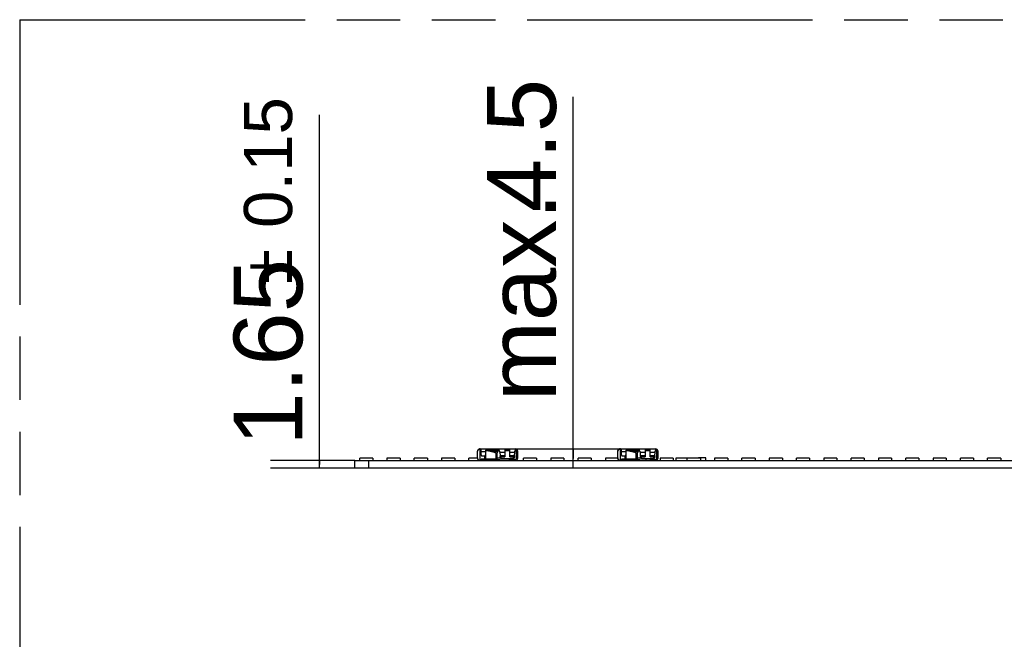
# Model space of a CAD drawing. Header units: millimetres. Extents: x 0 to 210, y 0 to 297.
# Tile 9 of 53: x 50 to 80, y 164 to 183. Entities that reach past the tile are written whole.
import ezdxf

# ---------------------------------------------------------------- set-up
doc = ezdxf.new("R2010")
doc.units = ezdxf.units.MM
doc.header["$LTSCALE"] = 19.36
doc.linetypes.add('PHANTOM', pattern=[0.8, 0.45, -0.05, 0.1, -0.05, 0.1, -0.05])
doc.layers.get('0').update_dxf_attribs({"linetype": 'CONTINUOUS'})
doc.layers.add('DEFAULT_3', color=7, linetype='PHANTOM')
doc.layers.add('Z_DIM_2D', color=7, linetype='CONTINUOUS')
doc.styles.add('TEXTSTYLE_3', font='helveticaneueltw1g-ltcn.otf')
doc.styles.add('TEXTSTYLE_4', font='gdt', dxfattribs={"width": 0.7})
doc.dimstyles.new('DIMSTYLE_5', dxfattribs={"dimtxt": 2.1, "dimasz": 3.5, "dimexe": 1.5, "dimexo": 0, "dimgap": 0.525, "dimtad": 1, "dimlfac": 7.000007, "dimdsep": 46, "dimtxsty": 'TEXTSTYLE_3', "dimblk": '_FILLED', "dimblk1": '_FILLED', "dimblk2": '_FILLED', "dimcen": 0.09, "dimclrt": 5, "dimazin": 2, "dimtol": 1, "dimtp": 0.15, "dimtm": 0.15, "dimtfac": 1, "dimtofl": 0, "dimtmove": 0, "dimatfit": 3, "dimldrblk": '_FILLED', "dimfxl": 0, "dimtolj": 1, "dimarcsym": 0})
doc.dimstyles.new('DIMSTYLE_6', dxfattribs={"dimtxt": 2.1, "dimasz": 3.5, "dimexe": 1.5, "dimexo": 0, "dimgap": 0.525, "dimtad": 1, "dimlfac": 7.000007, "dimdsep": 46, "dimtxsty": 'TEXTSTYLE_3', "dimblk": '_FILLED', "dimblk1": '_FILLED', "dimblk2": '_FILLED', "dimcen": 0.09, "dimclrt": 5, "dimazin": 2, "dimtp": 0.1, "dimtm": 0.1, "dimtfac": 1, "dimtofl": 0, "dimtmove": 0, "dimatfit": 3, "dimldrblk": '_FILLED', "dimfxl": 0, "dimtolj": 1, "dimarcsym": 0})

# ---------------------------------------------------------------- blocks, each defined once
blk = doc.blocks.new('*D12')
at = {"layer": 'Z_DIM_2D', "color": 2, "linetype": 'Continuous', "transparency": 16777216}
for p, q in [((59.283, 169.096), (59.283, 179.773)), ((60.361, 169.214), (57.783, 169.214)), ((59.283, 169.214), (59.283, 169.096)), ((60.361, 168.979), (57.783, 168.979)), ((59.283, 168.979), (59.283, 169.096))]:
    blk.add_line(p, q, dxfattribs=at)
at = {"layer": 'Z_DIM_2D', "color": 5, "linetype": 'Continuous', "transparency": 16777216}
for s, height, style, p in [('0.15', 1.47, 'TEXTSTYLE_3', (58.443, 176.317)), ('`', 1.47, 'TEXTSTYLE_4', (58.443, 174.602)), ('1.65', 2.1, 'TEXTSTYLE_3', (58.758, 169.665))]:
    blk.add_text(s, height=height, rotation=90, dxfattribs=dict(at, style=style)).set_placement(p)
blk = doc.blocks.new('_FILLED')
at = {"color": 0, "linetype": 'ByBlock'}
blk.add_solid([(0, 0), (-1, 0.125), (-1, -0.125)], dxfattribs=at)
blk = doc.blocks.new('_NONE')
blk = doc.blocks.new('*D13')
at = {"layer": 'Z_DIM_2D', "color": 2, "linetype": 'Continuous', "transparency": 16777216}
for p, q in [((67.021, 169.275), (67.021, 180.321)), ((65.253, 169.571), (68.521, 169.571)), ((67.021, 169.571), (67.021, 169.275)), ((67.021, 168.979), (67.021, 169.275))]:
    blk.add_line(p, q, dxfattribs=at)
at = {"layer": 'Z_DIM_2D', "color": 5, "linetype": 'Continuous', "transparency": 16777216, "style": 'TEXTSTYLE_3'}
for s, p in [('4.5', (66.496, 176.795)), ('max. ', (66.496, 171.028))]:
    blk.add_text(s, height=2.1, rotation=90, dxfattribs=at).set_placement(p)

msp = doc.modelspace()

# ---------------------------------------------------------------- linework, layer by layer
at = {"color": 7, "linetype": 'Continuous'}
for p, q in [((64.1034, 169.4929), (64.1034, 169.4985)), ((64.1807, 169.5714), (64.1806, 169.5714)), ((64.3666, 169.5245), (64.3627, 169.525)), ((64.3627, 169.525), (64.369, 169.5241)), ((64.369, 169.5241), (64.3666, 169.5245)), ((64.3703, 169.5239), (64.3666, 169.5245)), ((64.3703, 169.5239), (64.369, 169.5241)), ((64.436, 169.514), (64.4371, 169.5138)), ((64.4482, 169.5229), (64.4504, 169.5116)), ((64.4504, 169.5116), (64.4502, 169.5116)), ((68.3848, 169.4929), (68.3848, 169.4985)), ((68.4621, 169.5714), (68.462, 169.5714)), ((68.6441, 169.525), (68.6504, 169.5241)), ((68.648, 169.5245), (68.6441, 169.525)), ((68.6504, 169.5241), (68.648, 169.5245)), ((68.6517, 169.5239), (68.648, 169.5245)), ((68.6517, 169.5239), (68.6504, 169.5241)), ((68.7174, 169.514), (68.7185, 169.5138)), ((68.7296, 169.5229), (68.7318, 169.5116)), ((68.7317, 169.5116), (68.7316, 169.5116)), ((60.3606, 168.9786), (60.3606, 169.2143)), ((60.3606, 169.2143), (140.2176, 169.2143)), ((60.5058, 169.2143), (60.5058, 169.2886)), ((60.9058, 169.2886), (60.5058, 169.2886)), ((60.7891, 168.9786), (60.7891, 169.2143)), ((60.9058, 169.2886), (60.9058, 169.2143)), ((61.3391, 169.2886), (61.3391, 169.2143)), ((61.7391, 169.2886), (61.3391, 169.2886)), ((61.7391, 169.2886), (61.7391, 169.2143)), ((62.1725, 169.2143), (62.1725, 169.2886)), ((62.5725, 169.2886), (62.1725, 169.2886)), ((62.5725, 169.2886), (62.5725, 169.2143)), ((63.0058, 169.2886), (63.0058, 169.2143)), ((63.4058, 169.2886), (63.0058, 169.2886)), ((63.4058, 169.2886), (63.4058, 169.2143)), ((63.8391, 169.2143), (63.8391, 169.2886)), ((64.1035, 169.2886), (63.8391, 169.2886)), ((64.1631, 169.2166), (64.1573, 169.2183)), ((64.2391, 169.2607), (64.2391, 169.25)), ((64.6725, 169.2607), (64.6725, 169.25)), ((64.6945, 169.4438), (64.6945, 169.4436)), ((64.6946, 169.4438), (64.6946, 169.4439)), ((64.6946, 169.4439), (64.6946, 169.4438)), ((64.6946, 169.4437), (64.6946, 169.4438)), ((64.6946, 169.4437), (64.6946, 169.4438)), ((64.6951, 169.4369), (64.6946, 169.4436)), ((64.6959, 169.4324), (64.6951, 169.4369)), ((64.8001, 169.2886), (64.6963, 169.2886)), ((65.0725, 169.2572), (65.0725, 169.2143)), ((65.5058, 169.2143), (65.5058, 169.2886)), ((65.9058, 169.2886), (65.5058, 169.2886)), ((65.9058, 169.2886), (65.9058, 169.2143)), ((66.3391, 169.2886), (66.3391, 169.2143)), ((66.7391, 169.2886), (66.3391, 169.2886)), ((66.7391, 169.2886), (66.7391, 169.2143)), ((67.1725, 169.2143), (67.1725, 169.2886)), ((67.5725, 169.2886), (67.1725, 169.2886)), ((67.5725, 169.2886), (67.5725, 169.2143)), ((68.0058, 169.2886), (68.0058, 169.2143)), ((68.3849, 169.2886), (68.0058, 169.2886)), ((68.4058, 169.2394), (68.4058, 169.2143)), ((68.4445, 169.2166), (68.4387, 169.2183)), ((68.8391, 169.25), (68.8391, 169.2607)), ((68.9759, 169.4438), (68.9759, 169.4436)), ((68.976, 169.4438), (68.976, 169.4439)), ((68.976, 169.4439), (68.976, 169.4438)), ((68.976, 169.4437), (68.976, 169.4438)), ((68.976, 169.4437), (68.976, 169.4438)), ((68.9765, 169.4369), (68.976, 169.4436)), ((68.9773, 169.4324), (68.9765, 169.4369)), ((69.0815, 169.2886), (68.9776, 169.2886)), ((69.2391, 169.2572), (69.2391, 169.2143)), ((69.6725, 169.2886), (69.6725, 169.2143)), ((70.0725, 169.2886), (69.6725, 169.2886)), ((70.0725, 169.2886), (70.0725, 169.2143)), ((70.1641, 169.2143), (70.1641, 169.3)), ((70.1641, 169.3), (70.6213, 169.3)), ((70.5058, 169.2143), (70.5058, 169.2886)), ((70.9058, 169.2886), (70.5058, 169.2886)), ((70.6213, 169.3), (70.6213, 169.2886)), ((70.8427, 169.3), (70.8427, 169.2886)), ((71.0713, 169.3), (70.8427, 169.3)), ((70.9058, 169.2886), (70.9058, 169.2143)), ((71.0713, 169.2143), (71.0713, 169.3)), ((71.3391, 169.2886), (71.3391, 169.2143)), ((71.7391, 169.2886), (71.3391, 169.2886)), ((71.7391, 169.2886), (71.7391, 169.2143)), ((72.1724, 169.2143), (72.1724, 169.2886)), ((72.5724, 169.2886), (72.1724, 169.2886)), ((72.5724, 169.2886), (72.5724, 169.2143)), ((73.0058, 169.2886), (73.0058, 169.2143)), ((73.4058, 169.2886), (73.0058, 169.2886)), ((73.4058, 169.2886), (73.4058, 169.2143)), ((73.8391, 169.2143), (73.8391, 169.2886)), ((74.2391, 169.2886), (73.8391, 169.2886)), ((74.2391, 169.2886), (74.2391, 169.2143)), ((74.6724, 169.2886), (74.6724, 169.2143)), ((75.0724, 169.2886), (74.6724, 169.2886)), ((75.0724, 169.2886), (75.0724, 169.2143)), ((75.5058, 169.2143), (75.5058, 169.2886)), ((75.9058, 169.2886), (75.5058, 169.2886)), ((75.9058, 169.2886), (75.9058, 169.2143)), ((76.3391, 169.2886), (76.3391, 169.2143)), ((76.7391, 169.2886), (76.3391, 169.2886)), ((76.7391, 169.2886), (76.7391, 169.2143)), ((77.1724, 169.2143), (77.1724, 169.2886)), ((77.5724, 169.2886), (77.1724, 169.2886)), ((77.5724, 169.2886), (77.5724, 169.2143)), ((78.0058, 169.2886), (78.0058, 169.2143)), ((78.4058, 169.2886), (78.0058, 169.2886)), ((78.4058, 169.2886), (78.4058, 169.2143)), ((78.8391, 169.2143), (78.8391, 169.2886)), ((79.2391, 169.2886), (78.8391, 169.2886)), ((79.2391, 169.2886), (79.2391, 169.2143)), ((79.6724, 169.2143), (79.6724, 169.2886)), ((80.0724, 169.2886), (79.6724, 169.2886)), ((80.0724, 169.2886), (80.0724, 169.2143)), ((140.2176, 168.9786), (60.3606, 168.9786))]:
    msp.add_line(p, q, dxfattribs=at)
at = {"color": 6, "linetype": 'Continuous'}
for p, q in [((64.1792, 169.5714), (65.2534, 169.5714)), ((64.212, 169.5665), (64.2106, 169.5664)), ((64.2106, 169.3862), (64.2106, 169.5664)), ((64.212, 169.5714), (64.212, 169.5665)), ((64.3507, 169.5357), (64.3507, 169.3862)), ((64.7677, 169.5357), (64.3507, 169.5357)), ((64.3507, 169.525), (64.3627, 169.525)), ((64.4222, 169.5357), (64.4222, 169.5714)), ((64.4504, 169.5116), (64.5428, 169.5049)), ((64.6945, 169.4438), (64.4504, 169.5116)), ((64.4507, 169.5357), (64.5384, 169.5294)), ((64.5384, 169.5294), (64.6869, 169.5302)), ((64.5384, 169.5294), (64.5428, 169.5049)), ((64.5428, 169.5049), (64.6914, 169.5057)), ((64.6987, 169.5714), (64.6987, 169.5357)), ((64.7181, 169.5106), (64.7226, 169.4861)), ((64.7677, 169.5054), (64.7677, 169.5714)), ((64.9356, 169.5558), (64.9356, 169.3295)), ((64.9356, 169.5558), (65.0856, 169.5558)), ((65.0856, 169.5272), (64.9356, 169.5272)), ((65.0856, 169.5123), (64.9356, 169.5123)), ((65.0856, 169.3295), (65.0856, 169.5558)), ((65.2534, 169.5714), (65.2534, 169.5102)), ((65.3206, 169.5336), (65.2901, 169.5151)), ((68.4606, 169.5714), (69.5348, 169.5714)), ((68.4934, 169.5665), (68.492, 169.5664)), ((68.492, 169.3862), (68.492, 169.5664)), ((68.4934, 169.5714), (68.4934, 169.5665)), ((68.6321, 169.5357), (68.6321, 169.3862)), ((69.0491, 169.5357), (68.6321, 169.5357)), ((68.6321, 169.525), (68.6441, 169.525)), ((68.7036, 169.5357), (68.7036, 169.5714)), ((68.7318, 169.5116), (68.8242, 169.5049)), ((68.9759, 169.4438), (68.7318, 169.5116)), ((68.7321, 169.5357), (68.8198, 169.5294)), ((68.8198, 169.5294), (68.9683, 169.5302)), ((68.8198, 169.5294), (68.8242, 169.5049)), ((68.8242, 169.5049), (68.9728, 169.5057)), ((68.9801, 169.5714), (68.9801, 169.5357)), ((68.9995, 169.5106), (69.004, 169.4861)), ((69.0491, 169.5054), (69.0491, 169.5714)), ((69.217, 169.5558), (69.217, 169.3295)), ((69.217, 169.5558), (69.367, 169.5558)), ((69.367, 169.5272), (69.217, 169.5272)), ((69.367, 169.5123), (69.217, 169.5123)), ((69.367, 169.3295), (69.367, 169.5558)), ((69.5348, 169.5714), (69.5348, 169.5102)), ((69.602, 169.5336), (69.5715, 169.5151)), ((64.1034, 169.2929), (64.1034, 169.4929)), ((64.212, 169.2607), (64.212, 169.2143)), ((64.6963, 169.2607), (64.212, 169.2607)), ((64.2121, 169.25), (64.2121, 169.2143)), ((64.2121, 169.25), (64.7891, 169.25)), ((64.2124, 169.25), (64.2124, 169.2607)), ((64.2391, 169.3577), (64.3222, 169.3577)), ((64.6496, 169.4421), (64.6502, 169.4449)), ((64.6568, 169.4401), (64.6496, 169.4421)), ((64.696, 169.4322), (64.6502, 169.4449)), ((64.6568, 169.4402), (64.6566, 169.4402)), ((64.6569, 169.4402), (64.6775, 169.435)), ((64.6775, 169.435), (64.6963, 169.4292)), ((64.6866, 169.4322), (64.696, 169.4322)), ((64.6946, 169.4438), (64.6945, 169.4438)), ((64.6946, 169.4438), (64.6945, 169.4438)), ((64.6963, 169.4292), (64.6963, 169.2607)), ((64.7794, 169.4929), (64.7795, 169.4927)), ((64.7824, 169.4671), (64.7819, 169.4772)), ((64.7824, 169.4671), (64.7893, 169.3617)), ((64.7891, 169.2143), (64.7891, 169.25)), ((64.7904, 169.35), (64.7921, 169.3133)), ((64.7904, 169.35), (64.7921, 169.3316)), ((64.7921, 169.3316), (64.7924, 169.3295)), ((64.7924, 169.3295), (64.7924, 169.3091)), ((64.8634, 169.2776), (65.1576, 169.2776)), ((65.1576, 169.2572), (64.8634, 169.2572)), ((65.0889, 169.25), (65.0889, 169.2143)), ((65.0889, 169.25), (65.2534, 169.25)), ((65.2286, 169.3295), (65.2289, 169.3317)), ((65.2286, 169.3091), (65.2286, 169.3295)), ((65.2289, 169.3134), (65.2306, 169.35)), ((65.2289, 169.3317), (65.2306, 169.35)), ((65.2316, 169.3617), (65.2383, 169.4671)), ((65.2398, 169.4929), (65.2397, 169.4927)), ((65.2963, 169.2929), (65.2963, 169.4929)), ((65.332, 169.2929), (65.332, 169.4929)), ((68.3848, 169.2929), (68.3848, 169.4929)), ((68.4934, 169.2607), (68.4934, 169.2143)), ((68.9776, 169.2607), (68.4934, 169.2607)), ((68.4935, 169.25), (68.4935, 169.2143)), ((68.4935, 169.25), (69.0705, 169.25)), ((68.4938, 169.25), (68.4938, 169.2607)), ((68.5205, 169.3577), (68.6036, 169.3577)), ((68.931, 169.4421), (68.9316, 169.4449)), ((68.9381, 169.4401), (68.931, 169.4421)), ((68.9774, 169.4322), (68.9316, 169.4449)), ((68.9382, 169.4402), (68.938, 169.4402)), ((68.9382, 169.4402), (68.9589, 169.435)), ((68.9589, 169.435), (68.9776, 169.4292)), ((68.968, 169.4322), (68.9774, 169.4322)), ((68.976, 169.4438), (68.9759, 169.4438)), ((68.976, 169.4438), (68.9759, 169.4438)), ((68.9776, 169.4292), (68.9776, 169.2607)), ((69.0608, 169.4929), (69.0609, 169.4927)), ((69.0638, 169.4671), (69.0633, 169.4772)), ((69.0638, 169.4671), (69.0707, 169.3617)), ((69.0705, 169.2143), (69.0705, 169.25)), ((69.0718, 169.35), (69.0735, 169.3133)), ((69.0718, 169.35), (69.0735, 169.3316)), ((69.0735, 169.3316), (69.0738, 169.3295)), ((69.0738, 169.3295), (69.0738, 169.3091)), ((69.1448, 169.2776), (69.439, 169.2776)), ((69.439, 169.2572), (69.1448, 169.2572)), ((69.3703, 169.25), (69.3703, 169.2143)), ((69.3703, 169.25), (69.5348, 169.25)), ((69.5099, 169.3295), (69.5103, 169.3317)), ((69.5099, 169.3091), (69.5099, 169.3295)), ((69.5103, 169.3134), (69.512, 169.35)), ((69.5103, 169.3317), (69.512, 169.35)), ((69.513, 169.3617), (69.5197, 169.4671)), ((69.5212, 169.4929), (69.5211, 169.4927)), ((69.5777, 169.2929), (69.5777, 169.4929)), ((69.6134, 169.2929), (69.6134, 169.4929))]:
    msp.add_line(p, q, dxfattribs=at)
at = {"color": 9, "linetype": 'Continuous'}
for p, q in [((64.1835, 169.2143), (64.1835, 169.5714)), ((64.2106, 169.4952), (64.3507, 169.495)), ((64.3584, 169.2607), (64.3584, 169.525)), ((64.6502, 169.4449), (64.3627, 169.525)), ((64.6914, 169.5057), (64.6869, 169.5302)), ((68.4649, 169.2143), (68.4649, 169.5714)), ((68.492, 169.4952), (68.6321, 169.495)), ((68.6398, 169.2607), (68.6398, 169.525)), ((68.9316, 169.4449), (68.6441, 169.525)), ((68.9728, 169.5057), (68.9683, 169.5302)), ((64.2463, 169.2143), (64.2463, 169.25)), ((64.3162, 169.3577), (64.3162, 169.2607)), ((64.6568, 169.4401), (64.6568, 169.2607)), ((64.6775, 169.2607), (64.6775, 169.435)), ((64.7534, 169.25), (64.7534, 169.2143)), ((64.7824, 169.4671), (64.9356, 169.4671)), ((64.9356, 169.3617), (64.7893, 169.3617)), ((64.7921, 169.3133), (64.7921, 169.3317)), ((64.7924, 169.3295), (64.9356, 169.3295)), ((64.8634, 169.2572), (64.8634, 169.2776)), ((65.0856, 169.4671), (65.2383, 169.4671)), ((65.2316, 169.3617), (65.0856, 169.3617)), ((65.0856, 169.3295), (65.2286, 169.3295)), ((65.1246, 169.2143), (65.1246, 169.25)), ((65.1576, 169.2776), (65.1576, 169.2572)), ((65.2289, 169.3317), (65.2289, 169.3134)), ((68.5277, 169.2143), (68.5277, 169.25)), ((68.5976, 169.3577), (68.5976, 169.2607)), ((68.9381, 169.4401), (68.9381, 169.2607)), ((68.9589, 169.2607), (68.9589, 169.435)), ((69.0348, 169.25), (69.0348, 169.2143)), ((69.0638, 169.4671), (69.217, 169.4671)), ((69.217, 169.3617), (69.0707, 169.3617)), ((69.0735, 169.3133), (69.0735, 169.3317)), ((69.0738, 169.3295), (69.217, 169.3295)), ((69.1448, 169.2572), (69.1448, 169.2776)), ((69.367, 169.4671), (69.5197, 169.4671)), ((69.513, 169.3617), (69.367, 169.3617)), ((69.367, 169.3295), (69.5099, 169.3295)), ((69.406, 169.2143), (69.406, 169.25)), ((69.439, 169.2776), (69.439, 169.2572)), ((69.5103, 169.3317), (69.5103, 169.3134))]:
    msp.add_line(p, q, dxfattribs=at)
at = {"color": 7, "linetype": 'Continuous'}
for centre, radius, start, end in [((64.182, 169.4929), 0.0786, 91.01209, 168.62407), ((64.1821, 169.4924), 0.0791, 96.57502, 96.81146), ((64.1821, 169.4926), 0.0789, 92.07178, 96.57672), ((64.1891, 169.4467), 0.125, 93.88072, 94.51539), ((64.182, 169.4932), 0.0783, 90.97226, 92.06934), ((64.2129, 168.1684), 1.3639, 79.97449, 80.54053), ((59.6551, 168.6011), 4.8809, 10.88621, 11.04012), ((60.1224, 168.6911), 4.405, 10.73425, 10.88339), ((68.4634, 169.4929), 0.0786, 91.01476, 168.59898), ((68.4635, 169.4924), 0.0791, 96.57502, 96.81146), ((68.4635, 169.4926), 0.0789, 92.0713, 96.57672), ((68.4704, 169.4467), 0.125, 93.88072, 94.51539), ((68.4634, 169.4932), 0.0783, 90.97226, 92.06886), ((68.4943, 168.1684), 1.3639, 79.97449, 80.54053), ((63.9365, 168.6011), 4.8809, 10.88621, 11.04012), ((64.4038, 168.6911), 4.405, 10.73425, 10.88339), ((64.183, 169.2929), 0.0795, 181.70893, 182.20192), ((64.182, 169.2929), 0.0786, 182.46483, 192.25552), ((64.7195, 169.4368), 0.0259, 164.04389, 164.31376), ((64.7579, 169.4451), 0.0633, 181.16106, 181.31674), ((64.742, 169.4428), 0.0472, 192.73915, 193.03625), ((64.7346, 169.4187), 0.0495, 121.90233, 122.34659), ((68.4644, 169.2929), 0.0795, 181.70893, 182.20192), ((68.4634, 169.2929), 0.0786, 182.46483, 192.25552), ((69.0009, 169.4368), 0.0259, 164.04389, 164.31376), ((69.0393, 169.4451), 0.0633, 181.16106, 181.31674), ((69.0234, 169.4428), 0.0472, 192.73915, 193.03625), ((69.016, 169.4187), 0.0495, 121.90233, 122.34659)]:
    msp.add_arc(centre, radius, start, end, dxfattribs=at)
at = {"color": 6, "linetype": 'Continuous'}
for centre, radius, start, end in [((64.7491, 169.4927), 0.043, 64.41215, 90.00639), ((65.2534, 169.4929), 0.0786, 0, 90), ((65.2534, 169.4929), 0.0429, 0, 90), ((69.0305, 169.4927), 0.043, 64.41215, 90.00639), ((69.5348, 169.4929), 0.0786, 0, 90), ((69.5348, 169.4929), 0.0429, 0, 90), ((64.182, 169.2929), 0.0786, 179.99999, 182.46483), ((64.182, 169.2929), 0.0786, 192.25552, 270), ((64.6759, 169.465), 0.1073, 14.88326, 15.05852), ((62.8794, 169.1806), 1.9185, 5.06555, 5.41643), ((64.8811, 169.3179), 0.0891, 182.98495, 185.71461), ((65.1416, 169.3178), 0.0874, 354.2563, 357.14193), ((67.9612, 169.1129), 2.741, 174.79199, 175.03752), ((57.2319, 169.8473), 8.0155, 357.28155, 357.42052), ((65.3148, 169.4831), 0.0757, 172.70165, 177.39608), ((65.2534, 169.2929), 0.0786, 270, 360), ((65.2534, 169.2929), 0.0429, 270, 0.00346), ((68.4634, 169.2929), 0.0786, 179.99999, 182.46483), ((68.4634, 169.2929), 0.0786, 192.25552, 270), ((68.9573, 169.465), 0.1073, 14.88326, 15.05852), ((67.1608, 169.1806), 1.9185, 5.06555, 5.41643), ((69.1625, 169.3179), 0.0891, 182.98495, 185.71461), ((69.423, 169.3178), 0.0874, 354.2563, 357.14193), ((72.2426, 169.1129), 2.741, 174.79199, 175.03752), ((61.5132, 169.8473), 8.0155, 357.28155, 357.42052), ((69.5962, 169.4831), 0.0757, 172.70165, 177.39608), ((69.5348, 169.2929), 0.0786, 270, 360), ((69.5348, 169.2929), 0.0429, 270, 0.00346)]:
    msp.add_arc(centre, radius, start, end, dxfattribs=at)
for centre in [(64.2123, 169.5), (68.4937, 169.5)]:
    msp.add_ellipse(centre, major_axis=(0, 0.0714), ratio=0.0109472, start_param=0, end_param=0.3747569, dxfattribs=at)
at = {"color": 7, "linetype": 'Continuous'}
for points, knots in [([(64.1792, 169.5713), (64.1768, 169.5711), (64.1721, 169.5706), (64.1662, 169.5696), (64.1615, 169.5685), (64.1581, 169.5675), (64.1547, 169.5663), (64.1514, 169.565), (64.1481, 169.5634), (64.1439, 169.5613), (64.1388, 169.5582), (64.133, 169.554), (64.1276, 169.5492), (64.1227, 169.544), (64.1182, 169.5384), (64.1149, 169.5334), (64.1126, 169.5292), (64.111, 169.526), (64.1095, 169.5227), (64.1082, 169.5194), (64.107, 169.516), (64.106, 169.5126), (64.1052, 169.5097), (64.1047, 169.5073), (64.1044, 169.5056), (64.1041, 169.5038), (64.1039, 169.5023), (64.1037, 169.5011), (64.1036, 169.5003), (64.1035, 169.4995), (64.1035, 169.4989), (64.1034, 169.4986), (64.1034, 169.4985)], [0, 0, 0, 0, 0.0625012, 0.1249984, 0.1562517, 0.1875046, 0.2187567, 0.2500088, 0.2812624, 0.3125159, 0.3750072, 0.4374966, 0.4999867, 0.5624784, 0.6249702, 0.6874616, 0.7187159, 0.7499685, 0.7812222, 0.8124758, 0.8437293, 0.8749825, 0.9062355, 0.921863, 0.9374905, 0.9531179, 0.9687455, 0.9765594, 0.9843733, 0.9921872, 0.9960941, 1, 1, 1, 1]), ([(64.1051, 169.509), (64.1059, 169.5125), (64.1079, 169.5193), (64.1122, 169.5293), (64.1182, 169.5389), (64.1257, 169.548), (64.135, 169.5562), (64.1461, 169.5632), (64.1588, 169.5684), (64.168, 169.5703), (64.1727, 169.5709)], [0, 0, 0, 0, 0.107262, 0.2186428, 0.3339608, 0.4541457, 0.5804091, 0.7137524, 0.8542559, 1, 1, 1, 1]), ([(64.369, 169.5241), (64.3745, 169.5233), (64.3969, 169.5201), (64.4192, 169.5168), (64.436, 169.514)], [0, 0, 0, 0, 0.2474771, 1, 1, 1, 1]), ([(64.4502, 169.5116), (64.4498, 169.5116), (64.4489, 169.5118), (64.4473, 169.5121), (64.4444, 169.5126), (64.4402, 169.5133), (64.4352, 169.5141), (64.4286, 169.5152), (64.4203, 169.5165), (64.4103, 169.5181), (64.4003, 169.5196), (64.387, 169.5215), (64.377, 169.523), (64.3703, 169.5239)], [0, 0, 0, 0, 0.015625, 0.03125, 0.0625, 0.125, 0.1875, 0.25, 0.3749999, 0.4999999, 0.6249999, 0.7499999, 1, 1, 1, 1]), ([(68.4606, 169.5713), (68.4582, 169.5711), (68.4535, 169.5706), (68.4476, 169.5696), (68.4429, 169.5685), (68.4395, 169.5675), (68.4361, 169.5663), (68.4328, 169.565), (68.4295, 169.5634), (68.4253, 169.5613), (68.4202, 169.5582), (68.4144, 169.554), (68.409, 169.5492), (68.4041, 169.544), (68.3996, 169.5384), (68.3963, 169.5334), (68.394, 169.5292), (68.3924, 169.526), (68.3909, 169.5227), (68.3896, 169.5194), (68.3884, 169.516), (68.3874, 169.5126), (68.3866, 169.5097), (68.3861, 169.5073), (68.3858, 169.5056), (68.3855, 169.5038), (68.3853, 169.5023), (68.3851, 169.5011), (68.385, 169.5003), (68.3849, 169.4995), (68.3849, 169.4989), (68.3848, 169.4986), (68.3848, 169.4985)], [0, 0, 0, 0, 0.0625012, 0.1249984, 0.1562517, 0.1875046, 0.2187567, 0.2500088, 0.2812624, 0.3125159, 0.3750072, 0.4374966, 0.4999867, 0.5624784, 0.6249702, 0.6874616, 0.7187159, 0.7499685, 0.7812222, 0.8124758, 0.8437293, 0.8749825, 0.9062355, 0.921863, 0.9374905, 0.9531179, 0.9687455, 0.9765594, 0.9843733, 0.9921872, 0.9960941, 1, 1, 1, 1]), ([(68.3865, 169.509), (68.3873, 169.5125), (68.3893, 169.5193), (68.3936, 169.5293), (68.3996, 169.5389), (68.4071, 169.548), (68.4164, 169.5562), (68.4275, 169.5632), (68.4402, 169.5684), (68.4494, 169.5703), (68.4541, 169.5709)], [0, 0, 0, 0, 0.107262, 0.2186428, 0.3339608, 0.4541457, 0.5804091, 0.7137524, 0.8542559, 1, 1, 1, 1]), ([(68.6504, 169.5241), (68.6559, 169.5233), (68.6783, 169.5201), (68.7006, 169.5168), (68.7174, 169.514)], [0, 0, 0, 0, 0.2474771, 1, 1, 1, 1]), ([(68.7316, 169.5116), (68.7311, 169.5116), (68.7303, 169.5118), (68.7287, 169.5121), (68.7258, 169.5126), (68.7216, 169.5133), (68.7166, 169.5141), (68.71, 169.5152), (68.7017, 169.5165), (68.6917, 169.5181), (68.6817, 169.5196), (68.6684, 169.5215), (68.6584, 169.523), (68.6517, 169.5239)], [0, 0, 0, 0, 0.015625, 0.03125, 0.0625, 0.125, 0.1875, 0.25, 0.3749999, 0.4999999, 0.6249999, 0.7499999, 1, 1, 1, 1]), ([(64.1275, 169.2362), (64.1242, 169.2394), (64.1179, 169.2466), (64.1104, 169.2592), (64.1052, 169.2739), (64.1037, 169.2844), (64.1035, 169.2898)], [0, 0, 0, 0, 0.2296125, 0.472944, 0.7299006, 1, 1, 1, 1]), ([(64.1571, 169.2183), (64.1566, 169.2185), (64.1554, 169.2189), (64.1525, 169.22), (64.1501, 169.221), (64.1485, 169.2218)], [0, 0, 0, 0, 0.174436, 0.4090515, 1, 1, 1, 1]), ([(64.6945, 169.4436), (64.6946, 169.4428), (64.6948, 169.4389), (64.6953, 169.4351), (64.696, 169.4322)], [0, 0, 0, 0, 0.2167726, 1, 1, 1, 1]), ([(64.7084, 169.4607), (64.7067, 169.4597), (64.7035, 169.4573), (64.6995, 169.4532), (64.6964, 169.4487), (64.6951, 169.4454), (64.6946, 169.4438)], [0, 0, 0, 0, 0.2719996, 0.5296019, 0.7718815, 1, 1, 1, 1]), ([(64.6946, 169.4439), (64.6951, 169.4455), (64.6964, 169.4487), (64.6993, 169.4532), (64.7033, 169.4572), (64.7064, 169.4595), (64.7081, 169.4605)], [0, 0, 0, 0, 0.2282918, 0.470253, 0.7279949, 1, 1, 1, 1]), ([(68.4089, 169.2362), (68.4056, 169.2394), (68.3993, 169.2466), (68.3918, 169.2592), (68.3866, 169.2739), (68.3851, 169.2844), (68.3849, 169.2898)], [0, 0, 0, 0, 0.2296125, 0.472944, 0.7299006, 1, 1, 1, 1]), ([(68.4385, 169.2183), (68.438, 169.2185), (68.4368, 169.2189), (68.4339, 169.22), (68.4315, 169.221), (68.4299, 169.2218)], [0, 0, 0, 0, 0.174436, 0.4090515, 1, 1, 1, 1]), ([(68.9759, 169.4436), (68.976, 169.4428), (68.9762, 169.4389), (68.9767, 169.4351), (68.9774, 169.4322)], [0, 0, 0, 0, 0.2167726, 1, 1, 1, 1]), ([(68.9898, 169.4607), (68.9881, 169.4597), (68.9849, 169.4573), (68.9809, 169.4532), (68.9778, 169.4487), (68.9765, 169.4454), (68.976, 169.4438)], [0, 0, 0, 0, 0.2719996, 0.5296019, 0.7718815, 1, 1, 1, 1]), ([(68.976, 169.4439), (68.9765, 169.4455), (68.9777, 169.4487), (68.9807, 169.4532), (68.9847, 169.4572), (68.9878, 169.4595), (68.9895, 169.4605)], [0, 0, 0, 0, 0.2282918, 0.470253, 0.7279949, 1, 1, 1, 1])]:
    msp.add_open_spline(points, degree=3, knots=knots, dxfattribs=at)
at = {"color": 6, "linetype": 'Continuous'}
for points, knots in [([(64.4368, 169.5357), (64.4294, 169.5353), (64.4148, 169.5342), (64.386, 169.531), (64.3648, 169.5277), (64.3507, 169.5254)], [0, 0, 0, 0, 0.2559496, 0.5087538, 1, 1, 1, 1]), ([(64.6869, 169.5302), (64.6907, 169.5302), (64.698, 169.5294), (64.7064, 169.526), (64.7117, 169.522), (64.7148, 169.5186), (64.717, 169.5148), (64.7179, 169.512), (64.7181, 169.5106)], [0, 0, 0, 0, 0.2852005, 0.5471634, 0.6682277, 0.7829621, 0.8928164, 1, 1, 1, 1]), ([(64.7226, 169.4861), (64.7225, 169.4868), (64.7222, 169.4879), (64.7218, 169.4892), (64.7214, 169.4901), (64.7211, 169.4907), (64.7209, 169.4912), (64.7206, 169.4917), (64.7201, 169.4926), (64.7194, 169.4937), (64.7186, 169.4948), (64.7181, 169.4953), (64.7174, 169.4962), (64.7164, 169.4972), (64.7154, 169.4981), (64.7148, 169.4986), (64.7141, 169.4991), (64.7133, 169.4996), (64.7125, 169.5002), (64.7117, 169.5006), (64.711, 169.5011), (64.7101, 169.5016), (64.7089, 169.5021), (64.7065, 169.5032), (64.7008, 169.5051), (64.6952, 169.5057), (64.6914, 169.5057)], [0, 0, 0, 0, 0.0534276, 0.0802473, 0.1071869, 0.1207303, 0.1343419, 0.1479771, 0.1616739, 0.21708, 0.2452369, 0.2594475, 0.2737076, 0.3317963, 0.3614583, 0.3764491, 0.3914845, 0.4219282, 0.452823, 0.4684842, 0.4841852, 0.5158728, 0.548118, 0.5807404, 0.7152622, 1, 1, 1, 1]), ([(64.7795, 169.4929), (64.7789, 169.495), (64.7772, 169.5002), (64.7736, 169.5081), (64.7698, 169.5134), (64.7677, 169.5158)], [0, 0, 0, 0, 0.2526621, 0.6287253, 1, 1, 1, 1]), ([(64.7677, 169.5054), (64.7701, 169.5039), (64.7747, 169.5002), (64.7781, 169.4955), (64.7794, 169.4929)], [0, 0, 0, 0, 0.4982482, 1, 1, 1, 1]), ([(65.2534, 169.5247), (65.2495, 169.5205), (65.2449, 169.5128), (65.2413, 169.5017), (65.2401, 169.4958), (65.2398, 169.4929)], [0, 0, 0, 0, 0.4912967, 0.7442348, 1, 1, 1, 1]), ([(65.2398, 169.4929), (65.2402, 169.4947), (65.2416, 169.4983), (65.2447, 169.5031), (65.2487, 169.5071), (65.2518, 169.5093), (65.2534, 169.5102)], [0, 0, 0, 0, 0.2531314, 0.5039564, 0.75242, 1, 1, 1, 1]), ([(68.7182, 169.5357), (68.7108, 169.5353), (68.6962, 169.5342), (68.6674, 169.531), (68.6462, 169.5277), (68.6321, 169.5254)], [0, 0, 0, 0, 0.2559496, 0.5087538, 1, 1, 1, 1]), ([(68.9683, 169.5302), (68.9721, 169.5302), (68.9794, 169.5294), (68.9878, 169.526), (68.9931, 169.522), (68.9962, 169.5186), (68.9984, 169.5148), (68.9992, 169.512), (68.9995, 169.5106)], [0, 0, 0, 0, 0.2852005, 0.5471634, 0.6682277, 0.7829621, 0.8928164, 1, 1, 1, 1]), ([(69.004, 169.4861), (69.0038, 169.4868), (69.0036, 169.4879), (69.0031, 169.4892), (69.0028, 169.4901), (69.0025, 169.4907), (69.0023, 169.4912), (69.002, 169.4917), (69.0015, 169.4926), (69.0008, 169.4937), (69, 169.4948), (68.9995, 169.4953), (68.9988, 169.4962), (68.9978, 169.4972), (68.9968, 169.4981), (68.9961, 169.4986), (68.9955, 169.4991), (68.9947, 169.4996), (68.9938, 169.5002), (68.9931, 169.5006), (68.9924, 169.5011), (68.9915, 169.5016), (68.9903, 169.5021), (68.9879, 169.5032), (68.9822, 169.5051), (68.9766, 169.5057), (68.9728, 169.5057)], [0, 0, 0, 0, 0.0534276, 0.0802473, 0.1071869, 0.1207303, 0.1343419, 0.1479771, 0.1616739, 0.21708, 0.2452369, 0.2594475, 0.2737076, 0.3317963, 0.3614583, 0.3764491, 0.3914845, 0.4219282, 0.452823, 0.4684842, 0.4841852, 0.5158728, 0.548118, 0.5807404, 0.7152622, 1, 1, 1, 1]), ([(69.0609, 169.4929), (69.0603, 169.495), (69.0586, 169.5002), (69.055, 169.5081), (69.0512, 169.5134), (69.0491, 169.5158)], [0, 0, 0, 0, 0.2526621, 0.6287253, 1, 1, 1, 1]), ([(69.0491, 169.5054), (69.0515, 169.5039), (69.0561, 169.5002), (69.0595, 169.4955), (69.0608, 169.4929)], [0, 0, 0, 0, 0.4982482, 1, 1, 1, 1]), ([(69.5348, 169.5247), (69.5309, 169.5205), (69.5263, 169.5128), (69.5227, 169.5017), (69.5215, 169.4958), (69.5212, 169.4929)], [0, 0, 0, 0, 0.4912967, 0.7442348, 1, 1, 1, 1]), ([(69.5212, 169.4929), (69.5216, 169.4947), (69.523, 169.4983), (69.5261, 169.5031), (69.5301, 169.5071), (69.5332, 169.5093), (69.5348, 169.5102)], [0, 0, 0, 0, 0.2531314, 0.5039564, 0.75242, 1, 1, 1, 1]), ([(64.2106, 169.3862), (64.2106, 169.3853), (64.2106, 169.3841), (64.2108, 169.3827), (64.2109, 169.382), (64.211, 169.3813), (64.2112, 169.3799), (64.2117, 169.3779), (64.213, 169.3744), (64.2148, 169.3711), (64.217, 169.3681), (64.2189, 169.366), (64.221, 169.3641), (64.224, 169.3619), (64.2273, 169.3601), (64.2308, 169.3589), (64.2329, 169.3584), (64.2342, 169.3581), (64.2349, 169.358), (64.2356, 169.3579), (64.237, 169.3577), (64.2382, 169.3577), (64.2391, 169.3577)], [0, 0, 0, 0, 0.0624383, 0.0780551, 0.0936707, 0.1092883, 0.1249051, 0.1873543, 0.2498117, 0.3746087, 0.4371034, 0.4996108, 0.5621338, 0.6246722, 0.7496384, 0.8122137, 0.8747973, 0.8904497, 0.9061035, 0.9217561, 0.9374101, 1, 1, 1, 1]), ([(64.3222, 169.3577), (64.3231, 169.3577), (64.3243, 169.3577), (64.3257, 169.3579), (64.3264, 169.358), (64.3271, 169.3581), (64.3284, 169.3584), (64.3305, 169.3589), (64.334, 169.3601), (64.3373, 169.3619), (64.3403, 169.3641), (64.3424, 169.366), (64.3443, 169.3681), (64.3465, 169.3711), (64.3483, 169.3744), (64.3496, 169.3779), (64.3501, 169.3799), (64.3503, 169.3813), (64.3504, 169.382), (64.3505, 169.3827), (64.3507, 169.3841), (64.3507, 169.3853), (64.3507, 169.3862)], [0, 0, 0, 0, 0.0625899, 0.0782439, 0.0938965, 0.1095503, 0.1252027, 0.1877863, 0.2503616, 0.3753278, 0.4378662, 0.5003892, 0.5628966, 0.6253913, 0.7501883, 0.8126457, 0.8750949, 0.8907117, 0.9063293, 0.9219449, 0.9375617, 1, 1, 1, 1]), ([(64.7084, 169.4607), (64.7097, 169.4615), (64.7115, 169.4628), (64.7137, 169.4646), (64.715, 169.4658), (64.7159, 169.4668), (64.7166, 169.4676), (64.7173, 169.4684), (64.7185, 169.4699), (64.7208, 169.4733), (64.723, 169.479), (64.723, 169.4839), (64.7226, 169.4861)], [0, 0, 0, 0, 0.1432606, 0.2129748, 0.2812951, 0.3149223, 0.3482896, 0.3812016, 0.413756, 0.5402649, 0.7769007, 1, 1, 1, 1]), ([(64.7819, 169.4772), (64.7819, 169.4776), (64.7819, 169.4782), (64.7818, 169.4792), (64.7817, 169.4802), (64.7816, 169.4814), (64.7814, 169.483), (64.781, 169.4856), (64.7805, 169.4888), (64.7799, 169.4913), (64.7796, 169.4926)], [0, 0, 0, 0, 0.0624968, 0.1250013, 0.1875055, 0.2500095, 0.3750153, 0.5000213, 0.7500116, 1, 1, 1, 1]), ([(64.7924, 169.3295), (64.7929, 169.326), (64.7947, 169.3189), (64.7997, 169.3089), (64.8068, 169.2999), (64.8189, 169.2894), (64.8379, 169.2801), (64.8548, 169.2776), (64.8634, 169.2776)], [0, 0, 0, 0, 0.1127231, 0.2281488, 0.3474236, 0.4711091, 0.7301208, 1, 1, 1, 1]), ([(64.8634, 169.2572), (64.8548, 169.2572), (64.8379, 169.2596), (64.8189, 169.2689), (64.8068, 169.2794), (64.7997, 169.2885), (64.7947, 169.2984), (64.7929, 169.3055), (64.7924, 169.3091)], [0, 0, 0, 0, 0.2698818, 0.5288955, 0.6525807, 0.7718542, 0.8872781, 1, 1, 1, 1]), ([(65.1576, 169.2776), (65.1662, 169.2776), (65.1831, 169.2801), (65.2021, 169.2894), (65.2142, 169.2999), (65.2213, 169.3089), (65.2262, 169.3189), (65.2281, 169.326), (65.2286, 169.3295)], [0, 0, 0, 0, 0.2698791, 0.5288908, 0.6525763, 0.7718512, 0.8872769, 1, 1, 1, 1]), ([(65.2286, 169.3091), (65.2281, 169.3055), (65.2262, 169.2984), (65.2213, 169.2885), (65.2142, 169.2794), (65.2021, 169.2689), (65.1831, 169.2596), (65.1662, 169.2572), (65.1576, 169.2572)], [0, 0, 0, 0, 0.1127231, 0.2281487, 0.3474235, 0.471109, 0.7301207, 1, 1, 1, 1]), ([(68.492, 169.3862), (68.492, 169.3853), (68.492, 169.3841), (68.4922, 169.3827), (68.4923, 169.382), (68.4924, 169.3813), (68.4926, 169.3799), (68.4931, 169.3779), (68.4944, 169.3744), (68.4962, 169.3711), (68.4984, 169.3681), (68.5003, 169.366), (68.5024, 169.3641), (68.5054, 169.3619), (68.5087, 169.3601), (68.5122, 169.3589), (68.5143, 169.3584), (68.5156, 169.3581), (68.5163, 169.358), (68.517, 169.3579), (68.5184, 169.3577), (68.5196, 169.3577), (68.5205, 169.3577)], [0, 0, 0, 0, 0.0624383, 0.0780551, 0.0936707, 0.1092883, 0.1249051, 0.1873543, 0.2498117, 0.3746087, 0.4371034, 0.4996108, 0.5621338, 0.6246722, 0.7496384, 0.8122137, 0.8747973, 0.8904497, 0.9061035, 0.9217561, 0.9374101, 1, 1, 1, 1]), ([(68.6036, 169.3577), (68.6045, 169.3577), (68.6057, 169.3577), (68.6071, 169.3579), (68.6078, 169.358), (68.6084, 169.3581), (68.6098, 169.3584), (68.6119, 169.3589), (68.6154, 169.3601), (68.6187, 169.3619), (68.6217, 169.3641), (68.6238, 169.366), (68.6257, 169.3681), (68.6279, 169.3711), (68.6297, 169.3744), (68.6309, 169.3779), (68.6315, 169.3799), (68.6317, 169.3813), (68.6318, 169.382), (68.6319, 169.3827), (68.6321, 169.3841), (68.6321, 169.3853), (68.6321, 169.3862)], [0, 0, 0, 0, 0.0625899, 0.0782439, 0.0938965, 0.1095503, 0.1252027, 0.1877863, 0.2503616, 0.3753278, 0.4378662, 0.5003892, 0.5628966, 0.6253913, 0.7501883, 0.8126457, 0.8750949, 0.8907117, 0.9063293, 0.9219449, 0.9375617, 1, 1, 1, 1]), ([(68.9898, 169.4607), (68.9911, 169.4615), (68.9929, 169.4628), (68.9951, 169.4646), (68.9964, 169.4658), (68.9973, 169.4668), (68.998, 169.4676), (68.9987, 169.4684), (68.9999, 169.4699), (69.0022, 169.4733), (69.0043, 169.479), (69.0044, 169.4839), (69.004, 169.4861)], [0, 0, 0, 0, 0.1432606, 0.2129748, 0.2812951, 0.3149223, 0.3482896, 0.3812016, 0.413756, 0.5402649, 0.7769007, 1, 1, 1, 1]), ([(69.0633, 169.4772), (69.0633, 169.4776), (69.0633, 169.4782), (69.0632, 169.4792), (69.0631, 169.4802), (69.063, 169.4814), (69.0628, 169.483), (69.0624, 169.4856), (69.0619, 169.4888), (69.0613, 169.4913), (69.0609, 169.4926)], [0, 0, 0, 0, 0.0624968, 0.1250013, 0.1875055, 0.2500095, 0.3750153, 0.5000213, 0.7500116, 1, 1, 1, 1]), ([(69.0738, 169.3295), (69.0743, 169.326), (69.0761, 169.3189), (69.0811, 169.3089), (69.0882, 169.2999), (69.1003, 169.2894), (69.1193, 169.2801), (69.1362, 169.2776), (69.1448, 169.2776)], [0, 0, 0, 0, 0.1127231, 0.2281488, 0.3474236, 0.4711091, 0.7301208, 1, 1, 1, 1]), ([(69.1448, 169.2572), (69.1362, 169.2572), (69.1193, 169.2596), (69.1003, 169.2689), (69.0882, 169.2794), (69.0811, 169.2885), (69.0761, 169.2984), (69.0743, 169.3055), (69.0738, 169.3091)], [0, 0, 0, 0, 0.2698818, 0.5288955, 0.6525807, 0.7718542, 0.8872781, 1, 1, 1, 1]), ([(69.439, 169.2776), (69.4476, 169.2776), (69.4645, 169.2801), (69.4835, 169.2894), (69.4956, 169.2999), (69.5027, 169.3089), (69.5076, 169.3189), (69.5095, 169.326), (69.5099, 169.3295)], [0, 0, 0, 0, 0.2698791, 0.5288908, 0.6525763, 0.7718512, 0.8872769, 1, 1, 1, 1]), ([(69.5099, 169.3091), (69.5095, 169.3055), (69.5076, 169.2984), (69.5027, 169.2885), (69.4956, 169.2794), (69.4835, 169.2689), (69.4645, 169.2596), (69.4476, 169.2572), (69.439, 169.2572)], [0, 0, 0, 0, 0.1127231, 0.2281487, 0.3474235, 0.471109, 0.7301207, 1, 1, 1, 1])]:
    msp.add_open_spline(points, degree=3, knots=knots, dxfattribs=at)
at = {"color": 7, "linetype": 'Continuous'}
for points in [[(64.1572, 169.2183), (64.1572, 169.2183), (64.1571, 169.2183), (64.1571, 169.2183)], [(68.4386, 169.2183), (68.4386, 169.2183), (68.4385, 169.2183), (68.4385, 169.2183)]]:
    msp.add_open_spline(points, degree=3, dxfattribs=at)
at = {"color": 6, "linetype": 'Continuous'}
for points in [[(64.6568, 169.4402), (64.6568, 169.4402), (64.6568, 169.4402), (64.6569, 169.4402)], [(64.6568, 169.4401), (64.6568, 169.4402), (64.6568, 169.4402), (64.6568, 169.4402)], [(68.9381, 169.4401), (68.9382, 169.4402), (68.9382, 169.4402), (68.9382, 169.4402)], [(68.9382, 169.4402), (68.9382, 169.4402), (68.9382, 169.4402), (68.9382, 169.4402)]]:
    msp.add_open_spline(points, degree=3, dxfattribs=at)
at = {"layer": 'DEFAULT_3', "color": 91, "linetype": 'PHANTOM', "true_color": 0x80ff80}
for q in [(50.1286, 132.68), (150.1286, 182.68)]:
    msp.add_line((50.1286, 182.68), q, dxfattribs=at)

# ---------------------------------------------------------------- dimensions: what is measured, and where the dimension line sits
at = {"layer": 'Z_DIM_2D', "color": 2, "linetype": 'Continuous'}
dim = msp.add_linear_dim(base=(67.0213, 169.5714), p1=(60.7891, 168.9786), p2=(65.2534, 169.5714), angle=90, text='max. <>', dimstyle='DIMSTYLE_6', override={"dimblk1": 'NONE', "dimblk2": 'NONE', "dimsah": 1}, dxfattribs=at)
dim.commit()
dim.dimension.update_dxf_attribs({"geometry": '*D13', "text_midpoint": (67.0213, 175.6743), "dimtype": 160})
dim = msp.add_linear_dim(base=(59.2833, 169.2143), p1=(57.7833, 168.9786), p2=(57.7833, 169.2143), angle=90, dimstyle='DIMSTYLE_5', override={"dimblk1": 'NONE', "dimblk2": 'NONE', "dimsah": 1}, dxfattribs=at)
dim.commit()
dim.dimension.update_dxf_attribs({"geometry": '*D12', "text_midpoint": (59.2833, 174.719), "dimtype": 160})

doc.saveas('drawing.dxf')
